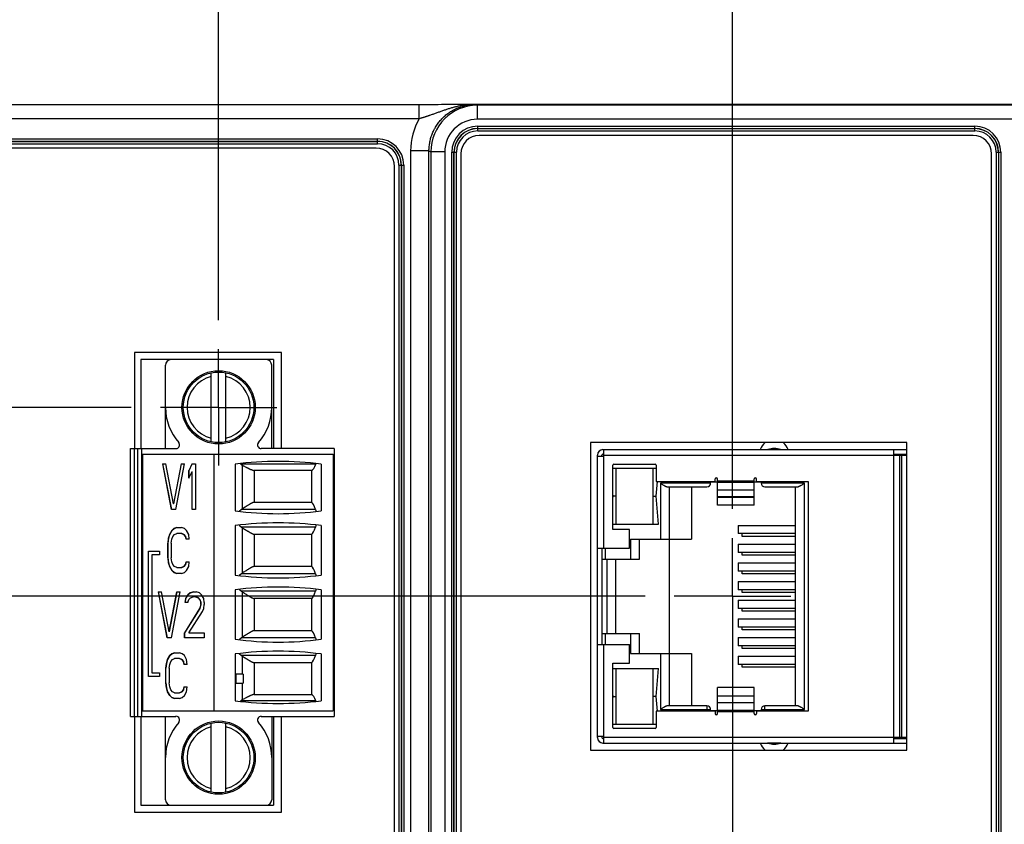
# Model space of a CAD drawing. Header units: inches. Extents: x 0 to 34, y 0 to 22.
# Tile 21 of 118: x 7.6 to 9.7, y 16.3 to 18. Entities that reach past the tile are written whole.
import ezdxf

# ---------------------------------------------------------------- set-up
doc = ezdxf.new("R2010")
doc.units = ezdxf.units.IN
doc.header["$LTSCALE"] = 1.87
doc.header["$MEASUREMENT"] = 0
doc.linetypes.add('CENTER', pattern=[0.6, 0.375, -0.075, 0.075, -0.075])
doc.layers.get('0').update_dxf_attribs({"linetype": 'CONTINUOUS'})
doc.layers.add('02___PRT_ALL_AXES', color=7, linetype='CONTINUOUS')
doc.layers.add('DIMENSIONS', color=7, linetype='CONTINUOUS')
doc.styles.get("Standard").update_dxf_attribs({"font": 'txt', "width": 0.8})
doc.dimstyles.new('DIMSTYLE_1', dxfattribs={"dimtxt": 0.125, "dimasz": 0.18, "dimexe": 0.18, "dimexo": 0.0625, "dimgap": 0.09, "dimtad": 0, "dimtih": 1, "dimtoh": 1, "dimzin": 4, "dimdsep": 46, "dimtxsty": 'STANDARD', "dimblk": '_FILLED', "dimblk1": '_FILLED', "dimblk2": '_FILLED', "dimcen": 0.09, "dimadec": 0, "dimazin": 0, "dimtp": 0.01, "dimtm": 0.01, "dimtfac": 1, "dimtofl": 0, "dimtmove": 0, "dimatfit": 3, "dimldrblk": '_FILLED', "dimfxl": 1, "dimtolj": 1, "dimtzin": 4, "dimarcsym": 0})

# ---------------------------------------------------------------- blocks, each defined once
blk = doc.blocks.new('*D0')
at = {"layer": 'DIMENSIONS', "color": 2, "linetype": 'CONTINUOUS'}
blk.add_line((7.8074, 17.213), (5.0116, 17.213), dxfattribs=at)
at = {"layer": 'DIMENSIONS', "color": 2, "linetype": 'CONTINUOUS', "insert": (4.9491, 17.2755), "char_height": 0.125, "width": 1.025, "attachment_point": 3, "line_spacing_factor": 0.9}
blk.add_mtext('.65{\\Ftxt.shx;\\W1.000000;\\H0.125000; }[16.5]', dxfattribs=at)
blk = doc.blocks.new('_FILLED')
at = {"color": 0, "linetype": 'BYBLOCK'}
blk.add_solid([(0, 0), (-1, 0.174), (-1, -0.174)], dxfattribs=at)
blk = doc.blocks.new('*D5')
at = {"layer": 'DIMENSIONS', "color": 2, "linetype": 'CONTINUOUS'}
blk.add_line((8.9113, 16.8073), (5.0116, 16.8073), dxfattribs=at)
at = {"layer": 'DIMENSIONS', "color": 2, "linetype": 'CONTINUOUS', "insert": (4.9491, 16.8698), "char_height": 0.125, "width": 1.125, "attachment_point": 3, "line_spacing_factor": 0.9}
blk.add_mtext('1.06{\\Ftxt.shx;\\W1.000000;\\H0.125000; }[26.8]', dxfattribs=at)
blk = doc.blocks.new('*D6')
at = {"layer": 'DIMENSIONS', "color": 2, "linetype": 'CONTINUOUS'}
blk.add_line((8.9113, 15.9621), (5.0116, 15.9621), dxfattribs=at)
at = {"layer": 'DIMENSIONS', "color": 2, "linetype": 'CONTINUOUS', "insert": (4.9491, 16.0246), "char_height": 0.125, "width": 1.125, "attachment_point": 3, "line_spacing_factor": 0.9}
blk.add_mtext('1.90{\\Ftxt.shx;\\W1.000000;\\H0.125000; }[48.3]', dxfattribs=at)
blk = doc.blocks.new('*D7')
at = {"layer": 'DIMENSIONS', "color": 2, "linetype": 'CONTINUOUS'}
for p, q in [((8.2296, 15.7058), (5.0116, 15.7058)), ((8.5444, 15.3418), (8.2296, 15.7058)), ((9.0361, 15.3418), (8.5444, 15.3418))]:
    blk.add_line(p, q, dxfattribs=at)
at = {"layer": 'DIMENSIONS', "color": 2, "linetype": 'CONTINUOUS', "insert": (4.9491, 15.7683), "char_height": 0.125, "width": 0.925, "attachment_point": 3, "line_spacing_factor": 0.9}
blk.add_mtext('2.52{\\Ftxt.shx;\\W1.000000;\\H0.125000; }[64]', dxfattribs=at)
blk = doc.blocks.new('*D10')
at = {"layer": 'DIMENSIONS', "color": 2, "linetype": 'CONTINUOUS'}
blk.add_line((7.995, 17.4005), (7.995, 18.551), dxfattribs=at)
at = {"layer": 'DIMENSIONS', "color": 2, "linetype": 'CONTINUOUS', "insert": (7.9325, 18.6135), "char_height": 0.125, "width": 1.125, "attachment_point": 1, "rotation": 90, "line_spacing_factor": 0.9}
blk.add_mtext('2.30{\\Ftxt.shx;\\W1.000000;\\H0.125000; }[58.3]', dxfattribs=at)
blk = doc.blocks.new('*D11')
at = {"layer": 'DIMENSIONS', "color": 2, "linetype": 'CONTINUOUS'}
blk.add_line((9.0989, 16.9949), (9.0989, 18.551), dxfattribs=at)
at = {"layer": 'DIMENSIONS', "color": 2, "linetype": 'CONTINUOUS', "insert": (9.0364, 18.6135), "char_height": 0.125, "width": 1.125, "attachment_point": 1, "rotation": 90, "line_spacing_factor": 0.9}
blk.add_mtext('3.40{\\Ftxt.shx;\\W1.000000;\\H0.125000; }[86.4]', dxfattribs=at)
blk = doc.blocks.new('*D12')
at = {"layer": 'DIMENSIONS', "color": 2, "linetype": 'CONTINUOUS'}
blk.add_line((10.83, 16.2021), (10.83, 18.551), dxfattribs=at)
at = {"layer": 'DIMENSIONS', "color": 2, "linetype": 'CONTINUOUS', "insert": (10.7675, 18.6135), "char_height": 0.125, "width": 1.225, "attachment_point": 1, "rotation": 90, "line_spacing_factor": 0.9}
blk.add_mtext('5.13{\\Ftxt.shx;\\W1.000000;\\H0.125000; }[130.3]', dxfattribs=at)
blk = doc.blocks.new('*D13')
at = {"layer": 'DIMENSIONS', "color": 2, "linetype": 'CONTINUOUS'}
blk.add_line((12.69, 16.2021), (12.69, 18.551), dxfattribs=at)
at = {"layer": 'DIMENSIONS', "color": 2, "linetype": 'CONTINUOUS', "insert": (12.6275, 18.6135), "char_height": 0.125, "width": 1.225, "attachment_point": 1, "rotation": 90, "line_spacing_factor": 0.9}
blk.add_mtext('6.99{\\Ftxt.shx;\\W1.000000;\\H0.125000; }[177.6]', dxfattribs=at)
blk = doc.blocks.new('*D14')
at = {"layer": 'DIMENSIONS', "color": 2, "linetype": 'CONTINUOUS'}
blk.add_line((16.41, 16.2021), (16.41, 18.551), dxfattribs=at)
at = {"layer": 'DIMENSIONS', "color": 2, "linetype": 'CONTINUOUS', "insert": (16.3475, 18.6135), "char_height": 0.125, "width": 1.325, "attachment_point": 1, "rotation": 90, "line_spacing_factor": 0.9}
blk.add_mtext('10.71{\\Ftxt.shx;\\W1.000000;\\H0.125000; }[272.1]', dxfattribs=at)

msp = doc.modelspace()

# ---------------------------------------------------------------- linework, layer by layer
at = {"color": 7, "linetype": 'CONTINUOUS'}
for p, q in [((8.4292, 17.8626), (5.799, 17.8626)), ((8.4259, 17.8326), (8.4259, 17.8626)), ((8.4364, 17.8626), (8.4292, 17.8626)), ((8.4438, 17.8626), (8.4364, 17.8626)), ((8.4515, 17.8627), (8.4438, 17.8626)), ((8.4593, 17.8627), (8.4515, 17.8627)), ((8.4668, 17.8627), (8.4593, 17.8627)), ((8.4736, 17.8628), (8.4668, 17.8627)), ((8.4798, 17.8629), (8.4736, 17.8628)), ((8.4881, 17.8629), (8.4798, 17.8629)), ((8.4971, 17.863), (8.4881, 17.8629)), ((8.5043, 17.8631), (8.4971, 17.863)), ((8.5122, 17.8632), (8.5043, 17.8631)), ((8.5248, 17.8634), (8.5122, 17.8632)), ((8.5321, 17.8635), (8.5314, 17.8635)), ((8.5314, 17.8635), (8.5406, 17.8634)), ((17.522, 17.8635), (8.5321, 17.8635)), ((8.5406, 17.8634), (8.5469, 17.8634)), ((8.5469, 17.8634), (8.5509, 17.8614)), ((8.5509, 17.8314), (8.5509, 17.8614)), ((9.7095, 17.8614), (8.5509, 17.8614)), ((8.4259, 17.8326), (5.799, 17.8326)), ((9.7095, 17.8314), (8.5509, 17.8314)), ((8.5517, 17.8064), (8.5517, 17.8166)), ((8.5517, 17.8166), (9.6195, 17.8166)), ((8.5517, 17.8117), (9.6195, 17.8117)), ((8.5517, 17.8113), (9.6195, 17.8113)), ((9.6195, 17.8064), (9.6195, 17.8166)), ((5.7999, 17.7892), (8.3367, 17.7892)), ((8.3367, 17.779), (8.3367, 17.7892)), ((8.5517, 17.8064), (9.6195, 17.8064)), ((9.6163, 17.7968), (8.5549, 17.7968)), ((5.7999, 17.7843), (8.3367, 17.7843)), ((5.7999, 17.7839), (8.3367, 17.7839)), ((5.7999, 17.779), (8.3367, 17.779)), ((8.3335, 17.7694), (5.8031, 17.7694)), ((8.4076, 14.4947), (8.4076, 17.7634)), ((8.4469, 17.7634), (8.4076, 17.7634)), ((8.4469, 14.4947), (8.4469, 17.7634)), ((8.4469, 17.7634), (8.4509, 17.7614)), ((8.4509, 17.7614), (8.4509, 14.4966)), ((8.4809, 17.7614), (8.4509, 17.7614)), ((8.4809, 17.7614), (8.4809, 14.4966)), ((8.4957, 14.4975), (8.4957, 17.7606)), ((8.4957, 17.7606), (8.5059, 17.7606)), ((8.5006, 14.4975), (8.5006, 17.7606)), ((8.501, 14.4975), (8.501, 17.7606)), ((8.5059, 14.4975), (8.5059, 17.7606)), ((8.5155, 17.7574), (8.5155, 14.5007)), ((9.6556, 14.5007), (9.6556, 17.7574)), ((9.6653, 17.7606), (9.6653, 14.4975)), ((9.6653, 17.7606), (9.6755, 17.7606)), ((9.6702, 17.7606), (9.6702, 14.4975)), ((9.6706, 17.7606), (9.6706, 14.4975)), ((9.6755, 17.7606), (9.6755, 14.4975)), ((8.3729, 14.4995), (8.3729, 17.73)), ((8.3825, 17.7332), (8.3825, 14.4963)), ((8.3825, 17.7332), (8.3927, 17.7332)), ((8.3874, 17.7332), (8.3874, 14.4963)), ((8.3878, 17.7332), (8.3878, 14.4963)), ((8.3927, 17.7332), (8.3927, 14.4963)), ((7.8146, 17.3304), (7.8146, 17.1244)), ((8.1301, 17.3304), (7.8146, 17.3304)), ((8.1301, 17.1244), (8.1301, 17.3304)), ((7.8276, 17.3154), (7.8276, 17.1244)), ((8.1131, 17.3154), (7.8276, 17.3154)), ((7.8808, 17.1244), (7.8808, 17.3036)), ((8.1091, 17.1244), (8.1091, 17.3036)), ((8.1131, 17.3154), (8.1131, 17.1244)), ((7.9792, 17.1389), (7.9792, 17.2872)), ((8.0107, 17.1389), (8.0107, 17.2872)), ((8.7937, 17.1372), (8.7937, 16.4773)), ((9.4737, 17.1372), (8.7937, 17.1372)), ((9.4737, 16.4773), (9.4737, 17.1372)), ((7.806, 16.5496), (7.806, 17.1244)), ((7.806, 17.1244), (7.9034, 17.1244)), ((7.8139, 17.1244), (7.8139, 16.5496)), ((7.8217, 16.5496), (7.8217, 17.1244)), ((7.8296, 17.1244), (7.8296, 16.5496)), ((7.8316, 17.1126), (7.8316, 16.5614)), ((7.8316, 17.1126), (8.241, 17.1126)), ((7.9851, 17.1126), (7.9851, 16.5614)), ((8.243, 17.1244), (8.0865, 17.1244)), ((8.241, 17.1126), (8.241, 16.5614)), ((8.243, 17.1244), (8.243, 16.5496)), ((8.8206, 17.1222), (9.4737, 17.1222)), ((8.8206, 17.1124), (8.8225, 17.1124)), ((8.8225, 16.9106), (8.8225, 17.1222)), ((9.1751, 17.1224), (9.2022, 17.1224)), ((9.445, 17.1222), (9.445, 16.4923)), ((9.445, 17.1124), (9.4737, 17.1124)), ((7.8747, 17.092), (7.8936, 16.9936)), ((7.8747, 17.092), (7.8818, 17.092)), ((7.8938, 16.9936), (7.875, 17.092)), ((7.8983, 17.0061), (7.8818, 17.092)), ((7.9147, 17.092), (7.8983, 17.0061)), ((7.8985, 17.0061), (7.915, 17.092)), ((7.903, 16.9936), (7.9218, 17.092)), ((7.9147, 17.092), (7.9218, 17.092)), ((7.9383, 17.092), (7.9312, 17.0773)), ((7.9314, 17.0773), (7.9385, 17.092)), ((7.9383, 17.092), (7.9453, 17.092)), ((7.9453, 17.092), (7.9453, 16.9936)), ((8.2035, 17.0913), (8.0424, 17.0913)), ((8.8087, 16.5041), (8.8087, 17.1104)), ((8.8087, 17.1084), (8.8225, 17.1084)), ((8.8186, 17.1084), (8.8186, 17.1104)), ((8.8225, 17.1104), (9.4737, 17.1104)), ((8.8442, 17.0911), (8.9331, 17.0911)), ((9.4587, 16.5041), (9.4587, 17.1104)), ((9.4627, 16.5041), (9.4627, 17.1104)), ((7.9312, 17.0606), (7.9312, 17.0773)), ((7.9314, 17.0773), (7.9312, 17.0773)), ((7.9312, 17.0606), (7.9383, 17.0752)), ((7.9314, 17.0611), (7.9314, 17.0773)), ((7.9383, 16.9936), (7.9383, 17.0752)), ((7.9385, 17.0752), (7.9383, 17.0752)), ((7.9385, 16.9936), (7.9385, 17.0752)), ((8.0304, 17.091), (8.0304, 16.9906)), ((8.0466, 16.9955), (8.0466, 17.0885)), ((8.0717, 17.0774), (8.0717, 17.0096)), ((8.1944, 17.0774), (8.0717, 17.0774)), ((8.1944, 17.0774), (8.1944, 17.0096)), ((8.2154, 17.091), (8.2154, 16.9906)), ((8.8422, 16.9506), (8.8422, 17.0892)), ((8.8422, 17.0821), (8.9351, 17.0821)), ((8.8493, 16.9624), (8.8493, 17.0821)), ((8.928, 17.0821), (8.928, 16.9624)), ((8.9351, 17.0892), (8.9351, 17.0541)), ((8.935, 17.0222), (8.9376, 17.0541)), ((8.9351, 17.0541), (9.0621, 17.0541)), ((8.9442, 17.0502), (8.9442, 16.9303)), ((9.052, 17.0502), (8.9442, 17.0502)), ((9.052, 17.0502), (9.052, 17.0541)), ((9.052, 17.0533), (9.067, 17.0533)), ((9.0621, 17.0541), (9.0621, 17.0592)), ((9.0659, 17.0612), (9.0632, 17.0612)), ((9.067, 17.0031), (9.067, 17.0592)), ((9.1457, 17.0542), (9.067, 17.0542)), ((9.067, 17.054), (9.1457, 17.054)), ((9.1457, 17.0513), (9.067, 17.0513)), ((9.1457, 17.0031), (9.1457, 17.0592)), ((9.1457, 17.0533), (9.1607, 17.0533)), ((9.1496, 17.0612), (9.1468, 17.0612)), ((9.1507, 17.0541), (9.1507, 17.0592)), ((9.1507, 17.0541), (9.2615, 17.0541)), ((9.1607, 17.0541), (9.1607, 17.0502)), ((9.2536, 17.0502), (9.1607, 17.0502)), ((9.2536, 16.5643), (9.2536, 17.0502)), ((9.2615, 17.0541), (9.2615, 16.5604)), ((8.9599, 17.0423), (9.0442, 17.0423)), ((8.9639, 16.5722), (8.9639, 17.0423)), ((9.0111, 17.0423), (9.0111, 16.9303)), ((9.067, 17.0359), (9.1457, 17.0359)), ((9.1686, 17.0423), (9.2379, 17.0423)), ((9.2339, 17.0423), (9.2339, 16.5722)), ((8.0717, 17.0096), (8.1944, 17.0096)), ((8.8422, 17.0241), (8.8424, 17.0222)), ((8.8424, 17.0222), (8.8422, 17.0203)), ((8.8493, 17.0222), (8.8424, 17.0222)), ((8.928, 17.0222), (8.935, 17.0222)), ((8.9399, 16.9624), (8.935, 17.0222)), ((9.1457, 17.0211), (9.067, 17.0211)), ((9.067, 17.0205), (9.1457, 17.0205)), ((7.903, 16.9936), (7.8936, 16.9936)), ((7.8985, 17.0061), (7.8983, 17.0061)), ((7.9453, 16.9936), (7.9383, 16.9936)), ((8.0441, 16.9936), (8.0391, 16.9896)), ((8.2031, 16.9936), (8.0441, 16.9936)), ((9.1457, 17.0031), (9.067, 17.0031)), ((7.8944, 16.9486), (7.8897, 16.9402)), ((7.8899, 16.9402), (7.8946, 16.9486)), ((7.8991, 16.9528), (7.8944, 16.9486)), ((7.8946, 16.9486), (7.8944, 16.9486)), ((7.8946, 16.9486), (7.8993, 16.9528)), ((7.905, 16.9549), (7.8991, 16.9528)), ((7.8993, 16.9528), (7.8991, 16.9528)), ((7.8993, 16.9528), (7.9052, 16.9549)), ((7.905, 16.9549), (7.9156, 16.9549)), ((7.9215, 16.9528), (7.9156, 16.9549)), ((7.9262, 16.9486), (7.9215, 16.9528)), ((7.9309, 16.9402), (7.9262, 16.9486)), ((8.0304, 16.9591), (8.0304, 16.8528)), ((8.0391, 16.9601), (8.0441, 16.9561)), ((8.2031, 16.9561), (8.0441, 16.9561)), ((8.0466, 16.8577), (8.0466, 16.9542)), ((8.2154, 16.9591), (8.2154, 16.8528)), ((8.8422, 16.9624), (8.9399, 16.9624)), ((8.8776, 16.9506), (8.8422, 16.9506)), ((8.8776, 16.9106), (8.8776, 16.9506)), ((9.111, 16.9596), (9.111, 16.9419)), ((9.111, 16.9596), (9.2339, 16.9596)), ((7.8874, 16.9318), (7.8862, 16.9214)), ((7.8864, 16.9214), (7.8876, 16.9318)), ((7.8897, 16.9402), (7.8874, 16.9318)), ((7.8876, 16.9318), (7.8874, 16.9318)), ((7.8876, 16.9318), (7.8899, 16.9402)), ((7.8899, 16.9402), (7.8897, 16.9402)), ((7.8932, 16.9214), (7.8944, 16.9297)), ((7.8944, 16.9297), (7.8968, 16.936)), ((7.8968, 16.936), (7.9003, 16.9402)), ((7.9003, 16.9402), (7.905, 16.9423)), ((7.9158, 16.9423), (7.905, 16.9423)), ((7.9156, 16.9423), (7.9203, 16.9402)), ((7.9205, 16.9402), (7.9158, 16.9423)), ((7.9203, 16.9402), (7.9238, 16.936)), ((7.9205, 16.9402), (7.9203, 16.9402)), ((7.9241, 16.936), (7.9205, 16.9402)), ((7.9238, 16.936), (7.925, 16.9297)), ((7.9241, 16.936), (7.9238, 16.936)), ((7.9252, 16.9297), (7.9241, 16.936)), ((7.9321, 16.9297), (7.925, 16.9297)), ((7.9321, 16.9297), (7.9309, 16.9402)), ((8.0717, 16.94), (8.0717, 16.8718)), ((8.1944, 16.94), (8.0717, 16.94)), ((8.1944, 16.94), (8.1944, 16.8718)), ((8.8796, 16.9303), (8.8796, 16.887)), ((8.8796, 16.9303), (9.0111, 16.9303)), ((8.8993, 16.887), (8.8993, 16.9303)), ((9.2339, 16.9419), (9.111, 16.9419)), ((9.1198, 16.936), (9.1198, 16.9419)), ((9.2339, 16.936), (9.1198, 16.936)), ((7.8444, 16.6352), (7.8444, 16.9039)), ((7.8444, 16.9039), (7.8678, 16.9039)), ((7.8446, 16.6352), (7.8446, 16.9039)), ((7.8678, 16.9039), (7.8678, 16.896)), ((7.8862, 16.8899), (7.8862, 16.9214)), ((7.8864, 16.9214), (7.8862, 16.9214)), ((7.8864, 16.8899), (7.8864, 16.9214)), ((7.8932, 16.9214), (7.8932, 16.8899)), ((8.8087, 16.9106), (8.8776, 16.9106)), ((8.8186, 16.9106), (8.8186, 16.7039)), ((8.8265, 16.887), (8.8265, 16.9106)), ((9.111, 16.9195), (9.111, 16.9017)), ((9.111, 16.9195), (9.2339, 16.9195)), ((9.2339, 16.9017), (9.111, 16.9017)), ((9.1198, 16.8958), (9.1198, 16.9017)), ((7.8519, 16.896), (7.8519, 16.6431)), ((7.8678, 16.896), (7.8519, 16.896)), ((7.8862, 16.8899), (7.8874, 16.8795)), ((7.8864, 16.8899), (7.8862, 16.8899)), ((7.8876, 16.8795), (7.8864, 16.8899)), ((7.8944, 16.8816), (7.8932, 16.8899)), ((7.8968, 16.8753), (7.8944, 16.8816)), ((7.925, 16.8816), (7.9238, 16.8753)), ((7.9241, 16.8753), (7.9252, 16.8816)), ((7.925, 16.8816), (7.9321, 16.8816)), ((7.9309, 16.8711), (7.9321, 16.8816)), ((8.8186, 16.887), (8.8993, 16.887)), ((8.8289, 16.887), (8.8289, 16.7275)), ((8.8481, 16.7275), (8.8481, 16.887)), ((9.2339, 16.8958), (9.1198, 16.8958)), ((7.8874, 16.8795), (7.8897, 16.8711)), ((7.8876, 16.8795), (7.8874, 16.8795)), ((7.8899, 16.8711), (7.8876, 16.8795)), ((7.8897, 16.8711), (7.8944, 16.8627)), ((7.8899, 16.8711), (7.8897, 16.8711)), ((7.8946, 16.8627), (7.8899, 16.8711)), ((7.8944, 16.8627), (7.8991, 16.8585)), ((7.8946, 16.8627), (7.8944, 16.8627)), ((7.8993, 16.8585), (7.8946, 16.8627)), ((7.9003, 16.8711), (7.8968, 16.8753)), ((7.8991, 16.8585), (7.905, 16.8564)), ((7.8993, 16.8585), (7.8991, 16.8585)), ((7.9052, 16.8564), (7.8993, 16.8585)), ((7.905, 16.869), (7.9003, 16.8711)), ((7.905, 16.869), (7.9158, 16.869)), ((7.9203, 16.8711), (7.9156, 16.869)), ((7.9156, 16.8564), (7.9215, 16.8585)), ((7.9158, 16.869), (7.9205, 16.8711)), ((7.9238, 16.8753), (7.9203, 16.8711)), ((7.9205, 16.8711), (7.9203, 16.8711)), ((7.9205, 16.8711), (7.9241, 16.8753)), ((7.9215, 16.8585), (7.9262, 16.8627)), ((7.9241, 16.8753), (7.9238, 16.8753)), ((7.9262, 16.8627), (7.9309, 16.8711)), ((8.0717, 16.8718), (8.1944, 16.8718)), ((9.111, 16.8793), (9.111, 16.8616)), ((9.111, 16.8793), (9.2339, 16.8793)), ((9.2339, 16.8616), (9.111, 16.8616)), ((9.1198, 16.8557), (9.1198, 16.8616)), ((7.9156, 16.8564), (7.905, 16.8564)), ((8.0441, 16.8558), (8.0391, 16.8518)), ((8.2031, 16.8558), (8.0441, 16.8558)), ((9.111, 16.8392), (9.111, 16.8214)), ((9.111, 16.8392), (9.2339, 16.8392)), ((9.2339, 16.8557), (9.1198, 16.8557)), ((7.8654, 16.8169), (7.8842, 16.7185)), ((7.8654, 16.8169), (7.8724, 16.8169)), ((7.8844, 16.7185), (7.8656, 16.8169)), ((7.8889, 16.7311), (7.8724, 16.8169)), ((7.9054, 16.8169), (7.8889, 16.7311)), ((7.8891, 16.7311), (7.9056, 16.8169)), ((7.8936, 16.7185), (7.9124, 16.8169)), ((7.9054, 16.8169), (7.9124, 16.8169)), ((7.9418, 16.8169), (7.9336, 16.8148)), ((7.9338, 16.8148), (7.9421, 16.8169)), ((7.9418, 16.8169), (7.9465, 16.8169)), ((7.9536, 16.8148), (7.9465, 16.8169)), ((8.0304, 16.8213), (8.0304, 16.715)), ((8.0391, 16.8223), (8.0441, 16.8183)), ((8.2031, 16.8183), (8.0441, 16.8183)), ((8.0466, 16.7199), (8.0466, 16.8164)), ((8.2154, 16.8213), (8.2154, 16.715)), ((9.2339, 16.8214), (9.111, 16.8214)), ((9.1198, 16.8155), (9.1198, 16.8214)), ((7.9242, 16.8023), (7.923, 16.7939)), ((7.9232, 16.7939), (7.9244, 16.8023)), ((7.9289, 16.8106), (7.9242, 16.8023)), ((7.9244, 16.8023), (7.9242, 16.8023)), ((7.9244, 16.8023), (7.9291, 16.8106)), ((7.9336, 16.8148), (7.9289, 16.8106)), ((7.9291, 16.8106), (7.9289, 16.8106)), ((7.9289, 16.7939), (7.9312, 16.8002)), ((7.9291, 16.8106), (7.9338, 16.8148)), ((7.9312, 16.8002), (7.9348, 16.8043)), ((7.9338, 16.8148), (7.9336, 16.8148)), ((7.9348, 16.8043), (7.9407, 16.8064)), ((7.9456, 16.8064), (7.9407, 16.8064)), ((7.9454, 16.8064), (7.9512, 16.8043)), ((7.9515, 16.8043), (7.9456, 16.8064)), ((7.9512, 16.8043), (7.9548, 16.8002)), ((7.9515, 16.8043), (7.9512, 16.8043)), ((7.955, 16.8002), (7.9515, 16.8043)), ((7.9583, 16.8106), (7.9536, 16.8148)), ((7.9548, 16.8002), (7.9571, 16.7939)), ((7.955, 16.8002), (7.9548, 16.8002)), ((7.9574, 16.7939), (7.955, 16.8002)), ((7.963, 16.8023), (7.9583, 16.8106)), ((7.9642, 16.7939), (7.963, 16.8023)), ((8.0717, 16.8023), (8.0717, 16.734)), ((8.1944, 16.8023), (8.0717, 16.8023)), ((8.1944, 16.8023), (8.1944, 16.734)), ((9.111, 16.799), (9.111, 16.7813)), ((9.111, 16.799), (9.2339, 16.799)), ((9.2339, 16.8155), (9.1198, 16.8155)), ((7.9548, 16.7813), (7.9218, 16.729)), ((7.9221, 16.729), (7.955, 16.7813)), ((7.9289, 16.7939), (7.923, 16.7939)), ((7.9312, 16.729), (7.9607, 16.775)), ((7.9571, 16.7897), (7.9548, 16.7813)), ((7.955, 16.7813), (7.9548, 16.7813)), ((7.955, 16.7813), (7.9574, 16.7897)), ((7.9571, 16.7897), (7.9571, 16.7939)), ((7.9574, 16.7939), (7.9571, 16.7939)), ((7.9574, 16.7897), (7.9571, 16.7897)), ((7.9574, 16.7897), (7.9574, 16.7939)), ((7.9607, 16.775), (7.963, 16.7813)), ((7.963, 16.7813), (7.9642, 16.7897)), ((7.9642, 16.7939), (7.9642, 16.7897)), ((9.2339, 16.7813), (9.111, 16.7813)), ((9.1198, 16.7754), (9.1198, 16.7813)), ((9.2339, 16.7754), (9.1198, 16.7754)), ((9.111, 16.7588), (9.111, 16.7411)), ((9.111, 16.7588), (9.2339, 16.7588)), ((8.0717, 16.734), (8.1944, 16.734)), ((9.2339, 16.7411), (9.111, 16.7411)), ((9.1198, 16.7352), (9.1198, 16.7411)), ((9.2339, 16.7352), (9.1198, 16.7352)), ((7.8936, 16.7185), (7.8842, 16.7185)), ((7.8891, 16.7311), (7.8889, 16.7311)), ((7.9218, 16.7185), (7.9218, 16.729)), ((7.9221, 16.729), (7.9218, 16.729)), ((7.9642, 16.7185), (7.9218, 16.7185)), ((7.9221, 16.7185), (7.9221, 16.729)), ((7.9312, 16.729), (7.9642, 16.729)), ((7.9642, 16.729), (7.9642, 16.7185)), ((8.0441, 16.718), (8.0391, 16.714)), ((8.2031, 16.718), (8.0441, 16.718)), ((8.8186, 16.7275), (8.8993, 16.7275)), ((8.8265, 16.7039), (8.8265, 16.7275)), ((8.8796, 16.7275), (8.8796, 16.6842)), ((8.8993, 16.6842), (8.8993, 16.7275)), ((9.111, 16.7187), (9.111, 16.701)), ((9.111, 16.7187), (9.2339, 16.7187)), ((8.8087, 16.7039), (8.8776, 16.7039)), ((8.8225, 16.4923), (8.8225, 16.7039)), ((8.8776, 16.664), (8.8776, 16.7039)), ((9.2339, 16.701), (9.111, 16.701)), ((9.1198, 16.6951), (9.1198, 16.701)), ((9.2339, 16.6951), (9.1198, 16.6951)), ((7.8851, 16.6715), (7.8828, 16.6632)), ((7.883, 16.6632), (7.8854, 16.6715)), ((7.8899, 16.6799), (7.8851, 16.6715)), ((7.8854, 16.6715), (7.8851, 16.6715)), ((7.8854, 16.6715), (7.8901, 16.6799)), ((7.8946, 16.6841), (7.8899, 16.6799)), ((7.8901, 16.6799), (7.8899, 16.6799)), ((7.8901, 16.6799), (7.8948, 16.6841)), ((7.8922, 16.6674), (7.8957, 16.6715)), ((7.9004, 16.6862), (7.8946, 16.6841)), ((7.8948, 16.6841), (7.8946, 16.6841)), ((7.8948, 16.6841), (7.9007, 16.6862)), ((7.8957, 16.6715), (7.9004, 16.6736)), ((7.9004, 16.6862), (7.911, 16.6862)), ((7.9113, 16.6736), (7.9004, 16.6736)), ((7.9169, 16.6841), (7.911, 16.6862)), ((7.911, 16.6736), (7.9157, 16.6715)), ((7.916, 16.6715), (7.9113, 16.6736)), ((7.9157, 16.6715), (7.9193, 16.6674)), ((7.916, 16.6715), (7.9157, 16.6715)), ((7.9195, 16.6674), (7.916, 16.6715)), ((7.9216, 16.6799), (7.9169, 16.6841)), ((7.9263, 16.6715), (7.9216, 16.6799)), ((7.9275, 16.6611), (7.9263, 16.6715)), ((8.0304, 16.6835), (8.0304, 16.5831)), ((8.0391, 16.6845), (8.0441, 16.6805)), ((8.2031, 16.6805), (8.0441, 16.6805)), ((8.0466, 16.6402), (8.0466, 16.6786)), ((8.2154, 16.6835), (8.2154, 16.5831)), ((8.8796, 16.6842), (9.0111, 16.6842)), ((8.9442, 16.6842), (8.9442, 16.5643)), ((9.0111, 16.6842), (9.0111, 16.5722)), ((9.111, 16.6785), (9.111, 16.6608)), ((9.111, 16.6785), (9.2339, 16.6785)), ((7.8828, 16.6632), (7.8816, 16.6527)), ((7.8816, 16.6213), (7.8816, 16.6527)), ((7.8818, 16.6527), (7.8816, 16.6527)), ((7.8818, 16.6527), (7.883, 16.6632)), ((7.8818, 16.6213), (7.8818, 16.6527)), ((7.883, 16.6632), (7.8828, 16.6632)), ((7.8887, 16.6527), (7.8899, 16.6611)), ((7.8887, 16.6527), (7.8887, 16.6213)), ((7.8899, 16.6611), (7.8922, 16.6674)), ((7.9193, 16.6674), (7.9204, 16.6611)), ((7.9195, 16.6674), (7.9193, 16.6674)), ((7.9207, 16.6611), (7.9195, 16.6674)), ((7.9275, 16.6611), (7.9204, 16.6611)), ((8.0717, 16.6645), (8.0717, 16.5967)), ((8.1944, 16.6645), (8.0717, 16.6645)), ((8.1944, 16.6645), (8.1944, 16.5967)), ((8.8422, 16.5254), (8.8422, 16.664)), ((8.8422, 16.664), (8.8776, 16.664)), ((8.8422, 16.6521), (8.9399, 16.6521)), ((8.8493, 16.5325), (8.8493, 16.6521)), ((8.928, 16.6521), (8.928, 16.5325)), ((8.935, 16.5923), (8.9399, 16.6521)), ((9.2339, 16.6608), (9.111, 16.6608)), ((9.1198, 16.6549), (9.1198, 16.6608)), ((9.2339, 16.6549), (9.1198, 16.6549)), ((7.8678, 16.6352), (7.8444, 16.6352)), ((7.8519, 16.6431), (7.8678, 16.6431)), ((7.8678, 16.6431), (7.8678, 16.6352)), ((8.0305, 16.6402), (8.0305, 16.6205)), ((8.0481, 16.6402), (8.0305, 16.6402)), ((8.0324, 16.6205), (8.0324, 16.6402)), ((8.0481, 16.6402), (8.0481, 16.6205)), ((7.8816, 16.6213), (7.8828, 16.6108)), ((7.8818, 16.6213), (7.8816, 16.6213)), ((7.883, 16.6108), (7.8818, 16.6213)), ((7.8828, 16.6108), (7.8851, 16.6024)), ((7.883, 16.6108), (7.8828, 16.6108)), ((7.8854, 16.6024), (7.883, 16.6108)), ((7.8899, 16.6129), (7.8887, 16.6213)), ((7.8922, 16.6066), (7.8899, 16.6129)), ((7.8957, 16.6024), (7.8922, 16.6066)), ((7.9193, 16.6066), (7.9157, 16.6024)), ((7.916, 16.6024), (7.9195, 16.6066)), ((7.9204, 16.6129), (7.9193, 16.6066)), ((7.9195, 16.6066), (7.9193, 16.6066)), ((7.9195, 16.6066), (7.9207, 16.6129)), ((7.9204, 16.6129), (7.9275, 16.6129)), ((7.9263, 16.6024), (7.9275, 16.6129)), ((8.0305, 16.6205), (8.0481, 16.6205)), ((8.0466, 16.5855), (8.0466, 16.6205)), ((9.067, 16.5554), (9.067, 16.6114)), ((9.1457, 16.6114), (9.067, 16.6114)), ((9.1457, 16.5554), (9.1457, 16.6114)), ((7.8851, 16.6024), (7.8899, 16.5941)), ((7.8854, 16.6024), (7.8851, 16.6024)), ((7.8901, 16.5941), (7.8854, 16.6024)), ((7.8899, 16.5941), (7.8946, 16.5899)), ((7.8901, 16.5941), (7.8899, 16.5941)), ((7.8948, 16.5899), (7.8901, 16.5941)), ((7.8946, 16.5899), (7.9004, 16.5878)), ((7.8948, 16.5899), (7.8946, 16.5899)), ((7.9007, 16.5878), (7.8948, 16.5899)), ((7.9004, 16.6003), (7.8957, 16.6024)), ((7.9004, 16.6003), (7.9113, 16.6003)), ((7.911, 16.5878), (7.9004, 16.5878)), ((7.9157, 16.6024), (7.911, 16.6003)), ((7.911, 16.5878), (7.9169, 16.5899)), ((7.9113, 16.6003), (7.916, 16.6024)), ((7.916, 16.6024), (7.9157, 16.6024)), ((7.9169, 16.5899), (7.9216, 16.5941)), ((7.9216, 16.5941), (7.9263, 16.6024)), ((8.0717, 16.5967), (8.1944, 16.5967)), ((8.8422, 16.5942), (8.8424, 16.5923)), ((8.8424, 16.5923), (8.8422, 16.5904)), ((8.8424, 16.5923), (8.8493, 16.5923)), ((8.935, 16.5923), (8.928, 16.5923)), ((8.9376, 16.5604), (8.935, 16.5923)), ((9.067, 16.594), (9.1457, 16.594)), ((9.067, 16.5935), (9.1457, 16.5935)), ((8.2035, 16.5828), (8.0424, 16.5828)), ((8.9442, 16.5643), (9.052, 16.5643)), ((9.0442, 16.5722), (8.9599, 16.5722)), ((9.0442, 16.5722), (9.0442, 16.5604)), ((9.052, 16.5612), (9.052, 16.5643)), ((9.1457, 16.5787), (9.067, 16.5787)), ((9.067, 16.5632), (9.1457, 16.5632)), ((9.1607, 16.5643), (9.1607, 16.5612)), ((9.1607, 16.5643), (9.2536, 16.5643)), ((9.1686, 16.5604), (9.1686, 16.5722)), ((9.2379, 16.5722), (9.1686, 16.5722)), ((7.806, 16.5496), (7.9034, 16.5496)), ((7.8146, 16.5496), (7.8146, 16.3437)), ((7.8276, 16.5496), (7.8276, 16.3587)), ((7.8316, 16.5614), (8.241, 16.5614)), ((7.8808, 16.3705), (7.8808, 16.5496)), ((8.0865, 16.5496), (8.243, 16.5496)), ((8.1091, 16.5496), (8.1091, 16.3705)), ((8.1131, 16.5496), (8.1131, 16.3587)), ((8.1301, 16.3437), (8.1301, 16.5496)), ((8.9351, 16.5604), (8.9351, 16.5254)), ((9.0621, 16.5604), (8.9351, 16.5604)), ((9.052, 16.5612), (9.0513, 16.5604)), ((9.067, 16.5612), (9.052, 16.5612)), ((9.0621, 16.5604), (9.0621, 16.5554)), ((9.0632, 16.5533), (9.0659, 16.5533)), ((9.1457, 16.5605), (9.067, 16.5605)), ((9.067, 16.5603), (9.1457, 16.5603)), ((9.1607, 16.5612), (9.1457, 16.5612)), ((9.1468, 16.5533), (9.1496, 16.5533)), ((9.1507, 16.5604), (9.1507, 16.5554)), ((9.2615, 16.5604), (9.1507, 16.5604)), ((9.1607, 16.5612), (9.1615, 16.5604)), ((7.9792, 16.3869), (7.9792, 16.5352)), ((8.0107, 16.3869), (8.0107, 16.5352)), ((8.8422, 16.5325), (8.9351, 16.5325)), ((8.9331, 16.5234), (8.8442, 16.5234)), ((8.8225, 16.5061), (8.8087, 16.5061)), ((8.8186, 16.5061), (8.8186, 16.5041)), ((8.8206, 16.5021), (8.8225, 16.5021)), ((9.4737, 16.5041), (8.8225, 16.5041)), ((9.445, 16.5021), (9.4737, 16.5021)), ((8.8206, 16.4923), (9.4737, 16.4923)), ((9.2022, 16.4922), (9.1751, 16.4922)), ((8.7937, 16.4773), (9.4737, 16.4773)), ((7.8276, 16.3587), (8.1131, 16.3587)), ((7.8146, 16.3437), (8.1301, 16.3437))]:
    msp.add_line(p, q, dxfattribs=at)
msp.add_lwpolyline([(8.5314, 17.8635), (8.5311, 17.8635), (8.5248, 17.8634)], dxfattribs=at)
for centre, radius in [((7.995, 17.213), 0.0787), ((7.995, 17.213), 0.0758), ((7.995, 16.461), 0.0787), ((7.995, 16.461), 0.0758)]:
    msp.add_circle(centre, radius, dxfattribs=at)
for centre, radius, start, end in [((8.5509, 17.7614), 0.1, 90, 179.9966), ((8.5469, 17.7634), 0.1394, 150.2357, 180), ((8.5508, 17.7614), 0.07, 89.9946, 179.998), ((8.5517, 17.7606), 0.056, 90, 180), ((8.5517, 17.7606), 0.0511, 90, 180), ((8.5517, 17.7606), 0.0508, 90, 180), ((9.6195, 17.7606), 0.056, 0, 90), ((9.6195, 17.7606), 0.0511, 0, 90), ((9.6195, 17.7606), 0.0508, 0, 90), ((8.3367, 17.7332), 0.056, 0, 90), ((8.5517, 17.7606), 0.0458, 90, 180), ((8.5549, 17.7574), 0.0394, 90, 180), ((9.6163, 17.7574), 0.0394, 0, 90), ((9.6195, 17.7606), 0.0458, 0, 90), ((8.3335, 17.73), 0.0394, 0, 90), ((8.3367, 17.7332), 0.0511, 0, 90), ((8.3367, 17.7332), 0.0508, 0, 90), ((8.3367, 17.7332), 0.0458, 0, 90), ((7.8926, 17.3036), 0.0118, 90, 180), ((8.0973, 17.3036), 0.0118, 0, 90), ((7.995, 17.213), 0.0679, 103.408, 256.592), ((7.995, 17.213), 0.0679, 283.408, 76.592), ((7.995, 17.213), 0.1142, 180, 221.3984), ((7.995, 17.213), 0.1142, 318.6016, 360), ((7.9034, 17.1323), 0.00787, 270, 41.3984), ((8.0865, 17.1323), 0.00787, 138.6016, 270), ((9.1886, 17.1123), 0.0315, 127.5588, 161.5579), ((9.1886, 17.1123), 0.0315, 18.4421, 52.4412), ((8.8206, 17.1104), 0.0118, 90, 180), ((8.8206, 17.1104), 0.00197, 90, 180), ((9.1744, 17.1242), 0.00197, 270, 291.8109), ((9.1887, 17.0884), 0.0365, 68.1891, 111.8109), ((9.203, 17.1242), 0.00197, 248.1891, 270), ((8.1229, 16.3692), 0.7277, 82.6956, 97.3044), ((7.906, 16.9258), 0.2145, 50.4983, 50.8922), ((8.8442, 17.0892), 0.00197, 90, 180), ((8.9331, 17.0892), 0.00197, 0, 90), ((9.0442, 17.0502), 0.00787, 270, 360), ((9.0645, 17.0592), 0.00246, 0, 180), ((9.1482, 17.0592), 0.00246, 0, 180), ((9.1686, 17.0502), 0.00787, 180, 270), ((8.1229, 17.7124), 0.7277, 262.6956, 277.3044), ((8.0602, 16.9742), 0.0252, 122.67, 129.9), ((8.1229, 16.2373), 0.7277, 82.6956, 97.3044), ((8.0602, 16.9754), 0.0252, 230.1016, 237.3281), ((8.1229, 17.5746), 0.7277, 262.6956, 277.3044), ((8.0602, 16.8365), 0.0252, 122.67, 129.9), ((8.1229, 16.0995), 0.7277, 82.6956, 97.3044), ((8.0602, 16.8376), 0.0252, 230.1016, 237.3281), ((8.1229, 17.4368), 0.7277, 262.6956, 277.3044), ((8.0602, 16.6987), 0.0252, 122.67, 129.9), ((8.1229, 15.9617), 0.7277, 82.6956, 97.3044), ((8.0602, 16.6998), 0.0252, 230.1016, 237.3281), ((8.1229, 17.3049), 0.7277, 262.6956, 277.3044), ((7.9014, 16.7538), 0.2217, 309.1142, 309.4953), ((9.0442, 16.5643), 0.00787, 0, 90), ((9.1686, 16.5643), 0.00787, 90, 180), ((7.9034, 16.5418), 0.00787, 318.6016, 90), ((8.0865, 16.5418), 0.00787, 90, 221.3984), ((9.0645, 16.5554), 0.00246, 180, 360), ((9.1482, 16.5554), 0.00246, 180, 360), ((7.995, 16.461), 0.1142, 138.6016, 180), ((7.995, 16.461), 0.0679, 103.408, 256.592), ((7.995, 16.461), 0.0679, 283.408, 76.592), ((7.995, 16.461), 0.1142, 0, 41.3984), ((8.8442, 16.5254), 0.00197, 180, 270), ((8.9331, 16.5254), 0.00197, 270, 360), ((8.8206, 16.5041), 0.0118, 180, 270), ((8.8206, 16.5041), 0.00197, 180, 270), ((9.1886, 16.5023), 0.0315, 198.4421, 232.4405), ((9.1744, 16.4903), 0.00197, 68.1891, 90), ((9.1887, 16.5261), 0.0365, 248.1891, 291.8109), ((9.203, 16.4903), 0.00197, 90, 111.8109), ((9.1886, 16.5023), 0.0315, 307.5595, 341.5579), ((7.8926, 16.3705), 0.0118, 180, 270), ((8.0973, 16.3705), 0.0118, 270, 360)]:
    msp.add_arc(centre, radius, start, end, dxfattribs=at)
for centre, major_axis, start_param, end_param in [((8.1933, 17.1362), (0, 0.0591), -3.066535, -2.435448), ((8.2089, 17.0673), (0, 0.0315), 6.936208, 6.98933), ((8.1921, 16.9512), (0, 0.0591), -0.770746, -0.148776), ((8.2089, 17.0162), (0, 0.0315), 2.370847, 2.594667), ((8.1921, 16.9985), (0, 0.0591), -2.992816, -2.370847), ((8.2089, 16.9335), (0, 0.0315), 6.830111, 7.053931), ((8.1921, 16.8134), (0, 0.0591), -0.770746, -0.148776), ((8.2089, 16.8784), (0, 0.0315), 2.370847, 2.594667), ((8.1921, 16.8607), (0, 0.0591), -2.992816, -2.370847), ((8.2089, 16.7957), (0, 0.0315), 6.830111, 7.053931), ((8.1921, 16.6756), (0, 0.0591), -0.770746, -0.148776), ((8.2089, 16.7406), (0, 0.0315), 2.370847, 2.594667), ((8.1921, 16.7229), (0, 0.0591), -2.992816, -2.370847), ((8.2089, 16.6579), (0, 0.0315), 6.830111, 7.053931), ((8.1933, 16.5378), (0, 0.0591), -0.706144, -0.075058), ((8.2089, 16.6067), (0, 0.0315), -3.847737, -3.794615)]:
    msp.add_ellipse(centre, major_axis=major_axis, ratio=0.266667, start_param=start_param, end_param=end_param, dxfattribs=at)
for points, knots in [([(8.5406, 17.8634), (8.54, 17.8634), (8.5387, 17.8633), (8.5362, 17.8632), (8.5319, 17.8629), (8.527, 17.8623), (8.5221, 17.8616), (8.5173, 17.8608), (8.5113, 17.8597), (8.5042, 17.858), (8.4972, 17.8562), (8.4901, 17.8541), (8.4832, 17.8518), (8.4762, 17.8495), (8.4704, 17.8474), (8.4658, 17.8457), (8.4623, 17.8445), (8.4588, 17.8432), (8.4552, 17.842), (8.4517, 17.8407), (8.4487, 17.8397), (8.4463, 17.8389), (8.4445, 17.8383), (8.4426, 17.8377), (8.4408, 17.8371), (8.439, 17.8365), (8.4371, 17.8359), (8.4353, 17.8353), (8.4334, 17.8348), (8.4316, 17.8342), (8.4291, 17.8335), (8.4272, 17.8329), (8.4259, 17.8326)], [0, 0, 0, 0, 0.015981, 0.031834, 0.063241, 0.125295, 0.156108, 0.18684, 0.248153, 0.309371, 0.370577, 0.431843, 0.493239, 0.554849, 0.616773, 0.647887, 0.679122, 0.710491, 0.74201, 0.773691, 0.805542, 0.821534, 0.83757, 0.85365, 0.869774, 0.88594, 0.902145, 0.918388, 0.934664, 0.95097, 0.967299, 1, 1, 1, 1]), ([(8.4469, 17.7634), (8.4469, 17.765), (8.447, 17.7683), (8.4474, 17.7732), (8.448, 17.7781), (8.4491, 17.7845), (8.4511, 17.7925), (8.4538, 17.8002), (8.4565, 17.8062), (8.4587, 17.8106), (8.4611, 17.8148), (8.4637, 17.819), (8.4666, 17.823), (8.4706, 17.8282), (8.4761, 17.8342), (8.4822, 17.8397), (8.4873, 17.8438), (8.4914, 17.8466), (8.4955, 17.8492), (8.4998, 17.8516), (8.5042, 17.8538), (8.5101, 17.8565), (8.5179, 17.8593), (8.5258, 17.8612), (8.5323, 17.8624), (8.5371, 17.863), (8.542, 17.8633), (8.5453, 17.8634), (8.5469, 17.8634)], [0, 0, 0, 0, 0.031254, 0.062507, 0.093761, 0.125015, 0.187503, 0.249992, 0.281246, 0.312499, 0.343753, 0.375007, 0.406261, 0.437514, 0.500003, 0.562491, 0.593745, 0.624998, 0.656252, 0.687505, 0.718759, 0.750012, 0.8125, 0.874988, 0.906241, 0.937494, 0.968747, 1, 1, 1, 1]), ([(8.0424, 17.0913), (8.043, 17.0908), (8.0444, 17.0898), (8.0459, 17.0889), (8.0466, 17.0885)], [0, 0, 0, 0, 0.493875, 1, 1, 1, 1]), ([(8.0466, 17.0885), (8.0479, 17.0879), (8.0503, 17.0865), (8.0534, 17.0849), (8.0558, 17.0837), (8.0575, 17.0829), (8.0591, 17.082), (8.0607, 17.0813), (8.0623, 17.0805), (8.0638, 17.0799), (8.0653, 17.0793), (8.0667, 17.0787), (8.068, 17.0783), (8.0693, 17.0779), (8.0705, 17.0776), (8.0713, 17.0774), (8.0717, 17.0774)], [0, 0, 0, 0, 0.155656, 0.304599, 0.376263, 0.445887, 0.513337, 0.578475, 0.641159, 0.701244, 0.75859, 0.813059, 0.864526, 0.912882, 0.958052, 1, 1, 1, 1]), ([(8.9442, 17.0502), (8.9449, 17.0497), (8.9463, 17.0488), (8.9484, 17.0475), (8.9501, 17.0465), (8.9515, 17.0456), (8.9526, 17.0451), (8.9536, 17.0445), (8.9546, 17.044), (8.9555, 17.0436), (8.9565, 17.0431), (8.9572, 17.0428), (8.9579, 17.0427), (8.9583, 17.0425), (8.9587, 17.0424), (8.9591, 17.0424), (8.9595, 17.0423), (8.9598, 17.0423), (8.9599, 17.0423)], [0, 0, 0, 0, 0.141544, 0.281878, 0.41968, 0.487156, 0.553384, 0.618104, 0.681019, 0.741793, 0.800046, 0.855364, 0.881794, 0.907337, 0.931949, 0.955601, 0.978279, 1, 1, 1, 1]), ([(9.2379, 17.0423), (9.238, 17.0423), (9.2383, 17.0423), (9.2387, 17.0424), (9.2391, 17.0424), (9.2395, 17.0425), (9.2399, 17.0427), (9.2405, 17.0428), (9.2413, 17.0431), (9.2423, 17.0436), (9.2432, 17.044), (9.2442, 17.0445), (9.2452, 17.0451), (9.2463, 17.0456), (9.2476, 17.0465), (9.2494, 17.0475), (9.2515, 17.0488), (9.2529, 17.0497), (9.2536, 17.0502)], [0, 0, 0, 0, 0.021721, 0.044399, 0.068051, 0.092663, 0.118206, 0.144636, 0.199954, 0.258207, 0.318981, 0.381896, 0.446616, 0.512844, 0.58032, 0.718121, 0.858456, 1, 1, 1, 1]), ([(8.0717, 17.0096), (8.0713, 17.0095), (8.0705, 17.0092), (8.0693, 17.0087), (8.068, 17.0081), (8.0666, 17.0075), (8.0652, 17.0068), (8.0637, 17.006), (8.0622, 17.0051), (8.0607, 17.0042), (8.059, 17.0033), (8.0574, 17.0023), (8.0557, 17.0012), (8.0533, 16.9997), (8.0503, 16.9978), (8.0479, 16.9963), (8.0466, 16.9955)], [0, 0, 0, 0, 0.042228, 0.087811, 0.136642, 0.188588, 0.2435, 0.301224, 0.3616, 0.42447, 0.489679, 0.55708, 0.626528, 0.697889, 0.845841, 1, 1, 1, 1]), ([(8.0466, 16.9542), (8.0479, 16.9534), (8.0503, 16.9518), (8.0533, 16.9499), (8.0557, 16.9484), (8.0574, 16.9474), (8.059, 16.9464), (8.0607, 16.9454), (8.0622, 16.9445), (8.0637, 16.9437), (8.0652, 16.9429), (8.0666, 16.9422), (8.068, 16.9415), (8.0693, 16.9409), (8.0705, 16.9405), (8.0713, 16.9402), (8.0717, 16.94)], [0, 0, 0, 0, 0.154159, 0.302111, 0.373472, 0.44292, 0.510321, 0.57553, 0.6384, 0.698776, 0.7565, 0.811412, 0.863358, 0.912189, 0.957772, 1, 1, 1, 1]), ([(8.0717, 16.8718), (8.0713, 16.8717), (8.0705, 16.8714), (8.0693, 16.8709), (8.068, 16.8703), (8.0666, 16.8697), (8.0652, 16.869), (8.0637, 16.8682), (8.0622, 16.8673), (8.0607, 16.8664), (8.059, 16.8655), (8.0574, 16.8645), (8.0557, 16.8634), (8.0533, 16.862), (8.0503, 16.86), (8.0479, 16.8585), (8.0466, 16.8577)], [0, 0, 0, 0, 0.042228, 0.087811, 0.136642, 0.188588, 0.2435, 0.301224, 0.3616, 0.42447, 0.489679, 0.55708, 0.626528, 0.697889, 0.845841, 1, 1, 1, 1]), ([(8.0466, 16.8164), (8.0479, 16.8156), (8.0503, 16.814), (8.0533, 16.8121), (8.0557, 16.8106), (8.0574, 16.8096), (8.059, 16.8086), (8.0607, 16.8076), (8.0622, 16.8067), (8.0637, 16.8059), (8.0652, 16.8051), (8.0666, 16.8044), (8.068, 16.8037), (8.0693, 16.8031), (8.0705, 16.8027), (8.0713, 16.8024), (8.0717, 16.8023)], [0, 0, 0, 0, 0.154159, 0.302111, 0.373472, 0.44292, 0.510321, 0.57553, 0.6384, 0.698776, 0.7565, 0.811412, 0.863358, 0.912189, 0.957772, 1, 1, 1, 1]), ([(8.0717, 16.734), (8.0713, 16.7339), (8.0705, 16.7336), (8.0693, 16.7331), (8.068, 16.7326), (8.0666, 16.7319), (8.0652, 16.7312), (8.0637, 16.7304), (8.0622, 16.7295), (8.0607, 16.7286), (8.059, 16.7277), (8.0574, 16.7267), (8.0557, 16.7256), (8.0533, 16.7242), (8.0503, 16.7222), (8.0479, 16.7207), (8.0466, 16.7199)], [0, 0, 0, 0, 0.042228, 0.087811, 0.136642, 0.188588, 0.2435, 0.301224, 0.3616, 0.42447, 0.489679, 0.55708, 0.626528, 0.697889, 0.845841, 1, 1, 1, 1]), ([(8.0466, 16.6786), (8.0479, 16.6778), (8.0503, 16.6762), (8.0533, 16.6743), (8.0557, 16.6728), (8.0574, 16.6718), (8.059, 16.6708), (8.0607, 16.6698), (8.0622, 16.6689), (8.0637, 16.6681), (8.0652, 16.6673), (8.0666, 16.6666), (8.068, 16.6659), (8.0693, 16.6654), (8.0705, 16.6649), (8.0713, 16.6646), (8.0717, 16.6645)], [0, 0, 0, 0, 0.154159, 0.302111, 0.373472, 0.44292, 0.510321, 0.57553, 0.6384, 0.698776, 0.7565, 0.811412, 0.863358, 0.912189, 0.957772, 1, 1, 1, 1]), ([(8.0466, 16.5855), (8.0459, 16.5851), (8.0444, 16.5843), (8.043, 16.5833), (8.0424, 16.5828)], [0, 0, 0, 0, 0.506124, 1, 1, 1, 1]), ([(8.0717, 16.5967), (8.0713, 16.5966), (8.0705, 16.5965), (8.0693, 16.5962), (8.068, 16.5958), (8.0667, 16.5953), (8.0653, 16.5948), (8.0638, 16.5942), (8.0623, 16.5935), (8.0607, 16.5928), (8.0591, 16.592), (8.0575, 16.5912), (8.0558, 16.5903), (8.0534, 16.5891), (8.0503, 16.5875), (8.0479, 16.5862), (8.0466, 16.5855)], [0, 0, 0, 0, 0.041948, 0.087118, 0.135474, 0.186941, 0.24141, 0.298756, 0.358841, 0.421525, 0.486663, 0.554113, 0.623737, 0.695401, 0.844344, 1, 1, 1, 1]), ([(8.9599, 16.5722), (8.9598, 16.5722), (8.9595, 16.5722), (8.9591, 16.5722), (8.9587, 16.5721), (8.9583, 16.572), (8.9579, 16.5719), (8.9572, 16.5717), (8.9565, 16.5714), (8.9555, 16.571), (8.9546, 16.5705), (8.9536, 16.57), (8.9526, 16.5695), (8.9515, 16.5689), (8.9501, 16.5681), (8.9484, 16.567), (8.9463, 16.5657), (8.9449, 16.5648), (8.9442, 16.5643)], [0, 0, 0, 0, 0.021721, 0.044399, 0.068051, 0.092663, 0.118206, 0.144636, 0.199954, 0.258207, 0.318981, 0.381896, 0.446616, 0.512844, 0.58032, 0.718121, 0.858456, 1, 1, 1, 1]), ([(9.2536, 16.5643), (9.2529, 16.5648), (9.2515, 16.5657), (9.2494, 16.567), (9.2476, 16.5681), (9.2463, 16.5689), (9.2452, 16.5695), (9.2442, 16.57), (9.2432, 16.5705), (9.2423, 16.571), (9.2413, 16.5714), (9.2405, 16.5717), (9.2399, 16.5719), (9.2395, 16.572), (9.2391, 16.5721), (9.2387, 16.5722), (9.2383, 16.5722), (9.238, 16.5722), (9.2379, 16.5722)], [0, 0, 0, 0, 0.141544, 0.281878, 0.41968, 0.487156, 0.553384, 0.618104, 0.681019, 0.741793, 0.800046, 0.855364, 0.881794, 0.907337, 0.931949, 0.955601, 0.978279, 1, 1, 1, 1])]:
    msp.add_open_spline(points, degree=3, knots=knots, dxfattribs=at)
for points in [[(8.0412, 17.0923), (8.0412, 17.0923), (8.0413, 17.0923), (8.0413, 17.0922)], [(8.0391, 16.9896), (8.0391, 16.9895), (8.0391, 16.9895), (8.0391, 16.9895)], [(8.0391, 16.9601), (8.0391, 16.9601), (8.0391, 16.9601), (8.0391, 16.9601)], [(8.0391, 16.8518), (8.0391, 16.8517), (8.0391, 16.8517), (8.0391, 16.8517)], [(8.0391, 16.8223), (8.0391, 16.8223), (8.0391, 16.8223), (8.0391, 16.8223)], [(8.0391, 16.714), (8.0391, 16.7139), (8.0391, 16.7139), (8.0391, 16.7139)], [(8.0391, 16.6845), (8.0391, 16.6845), (8.0391, 16.6845), (8.0391, 16.6845)], [(8.0413, 16.5818), (8.0413, 16.5818), (8.0412, 16.5818), (8.0412, 16.5818)]]:
    msp.add_open_spline(points, degree=3, dxfattribs=at)
at = {"layer": '02___PRT_ALL_AXES', "color": 7, "linetype": 'CENTER'}
for p, q in [((7.995, 17.213), (7.995, 17.338)), ((7.995, 17.213), (7.8699, 17.213)), ((7.995, 17.213), (7.995, 17.088)), ((7.995, 17.213), (8.12, 17.213)), ((9.0989, 16.8073), (9.0989, 16.9324)), ((9.0989, 16.8073), (8.9738, 16.8073)), ((9.0989, 16.8073), (9.0989, 15.838)), ((9.0989, 16.8073), (9.224, 16.8073))]:
    msp.add_line(p, q, dxfattribs=at)

# ---------------------------------------------------------------- dimensions: what is measured, and where the dimension line sits
at = {"layer": 'DIMENSIONS', "color": 2, "linetype": 'CONTINUOUS'}
for feature_location, offset, dtype, origin, picture, middle in [((16.41, 16.2021), (0, 2.3489), 1, (5.6991, 16.1396), '*D14', (16.41, 19.276)), ((10.83, 16.2021), (0, 2.3489), 1, (5.6991, 16.1396), '*D12', (10.83, 19.226)), ((12.69, 16.2021), (0, 2.3489), 1, (5.6991, 16.1396), '*D13', (12.69, 19.226)), ((7.995, 17.4005), (0, 1.1505), 1, (5.6991, 17.338), '*D10', (7.995, 19.176)), ((9.0989, 16.9949), (0, 1.5561), 1, (5.6991, 16.9324), '*D11', (9.0989, 19.176)), ((8.9113, 16.8073), (-3.8998, 0), 0, (8.9738, 17.8626), '*D5', (4.1366, 16.8073)), ((8.9113, 15.9621), (-3.8998, 0), 0, (8.9738, 17.8626), '*D6', (4.1366, 15.9621)), ((7.8074, 17.213), (-2.7959, 0), 0, (5.799, 17.8626), '*D0', (4.2366, 17.213)), ((9.0361, 15.3418), (-4.0246, 0.364), 0, (9.0986, 17.8626), '*D7', (4.2366, 15.7058))]:
    dim = msp.add_ordinate_dim(feature_location=feature_location, offset=offset, dtype=dtype, origin=origin, dimstyle='DIMSTYLE_1', dxfattribs=at)
    dim.commit()
    dim.dimension.update_dxf_attribs({"geometry": picture, "text_midpoint": middle})

doc.saveas('drawing.dxf')
